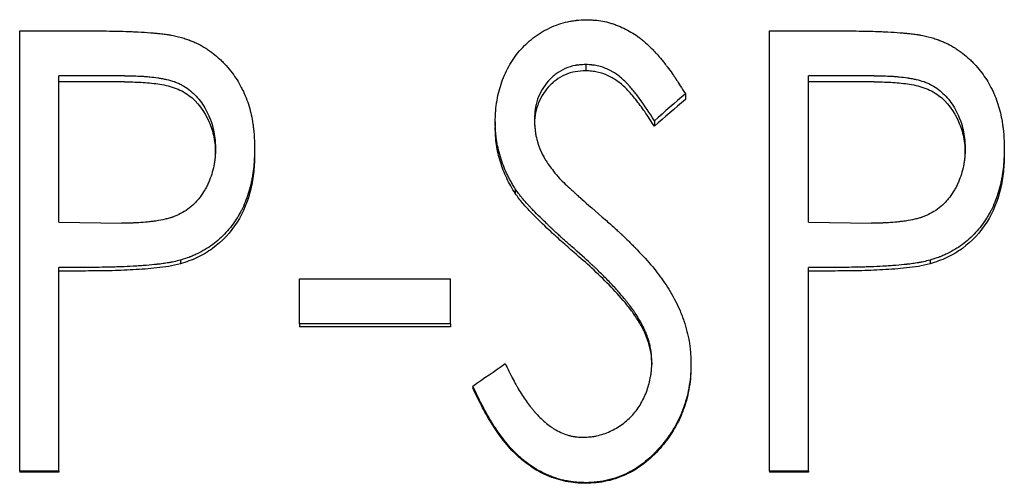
# Model space of a CAD drawing. Header units: millimetres. Extents: x 0 to 420, y 0 to 297.
# Tile 9 of 14: x 146.12 to 157.4, y 140.13 to 145.44. Entities that reach past the tile are written whole.
import ezdxf

# ---------------------------------------------------------------- set-up
doc = ezdxf.new("R2010")
doc.units = ezdxf.units.MM

msp = doc.modelspace()

# ---------------------------------------------------------------- linework, layer by layer
at = {"color": 7, "linetype": 'Continuous', "lineweight": 25}
for p, q in [((146.118, 145.309), (146.976, 145.309)), ((146.118, 140.263), (146.118, 145.309)), ((154.708, 145.309), (155.566, 145.309)), ((154.708, 140.263), (154.708, 145.309)), ((152.604, 144.923), (152.604, 144.851)), ((147.319, 144.795), (146.567, 144.795)), ((146.567, 143.117), (146.567, 144.795)), ((155.909, 144.795), (155.156, 144.795)), ((155.156, 143.117), (155.156, 144.795)), ((147.319, 144.724), (146.567, 144.724)), ((155.909, 144.724), (155.156, 144.724)), ((153.746, 144.588), (153.746, 144.521)), ((151.567, 144.266), (151.567, 144.203)), ((152.015, 144.287), (152.015, 144.224)), ((153.39, 144.279), (153.39, 144.216)), ((148.362, 143.901), (148.362, 143.96)), ((148.81, 143.962), (148.81, 143.903)), ((156.951, 143.901), (156.951, 143.96)), ((157.4, 143.962), (157.4, 143.903)), ((151.797, 143.5), (151.797, 143.447)), ((146.567, 143.117), (147.288, 143.106)), ((155.156, 143.117), (155.878, 143.106)), ((147.959, 142.682), (147.959, 142.64)), ((156.549, 142.682), (156.549, 142.64)), ((146.872, 142.599), (146.567, 142.599)), ((146.567, 140.263), (146.567, 142.599)), ((146.872, 142.558), (146.567, 142.558)), ((155.462, 142.599), (155.156, 142.599)), ((155.156, 140.263), (155.156, 142.599)), ((155.462, 142.558), (155.156, 142.558)), ((149.323, 142.47), (151.054, 142.47)), ((149.323, 141.951), (149.323, 142.47)), ((151.054, 141.951), (151.054, 142.47)), ((149.323, 141.951), (149.323, 141.919)), ((151.054, 141.951), (149.323, 141.951)), ((151.054, 141.951), (151.054, 141.919)), ((153.214, 142.008), (153.214, 141.975)), ((151.054, 141.919), (149.323, 141.919)), ((153.362, 141.511), (153.362, 141.485)), ((153.81, 141.504), (153.81, 141.478)), ((151.31, 141.24), (151.31, 141.218)), ((146.567, 140.263), (146.118, 140.263)), ((146.118, 140.263), (146.118, 140.254)), ((146.567, 140.254), (146.118, 140.254)), ((146.567, 140.263), (146.567, 140.254)), ((155.156, 140.263), (154.708, 140.263)), ((154.708, 140.263), (154.708, 140.254)), ((155.156, 140.254), (154.708, 140.254)), ((155.156, 140.263), (155.156, 140.254)), ((152.599, 140.133), (152.599, 140.126))]:
    msp.add_line(p, q, dxfattribs=at)
for points, knots in [([(151.567, 144.266), (151.567, 144.291), (151.568, 144.312), (151.569, 144.34), (151.569, 144.348), (151.57, 144.359), (151.57, 144.363), (151.57, 144.368), (151.57, 144.37), (151.57, 144.373), (151.571, 144.374), (151.572, 144.395), (151.573, 144.413), (151.577, 144.45), (151.58, 144.467), (151.594, 144.559), (151.612, 144.631), (151.655, 144.766), (151.685, 144.834), (151.739, 144.932), (151.759, 144.964), (151.8, 145.024), (151.821, 145.052), (151.893, 145.135), (151.945, 145.185), (152.032, 145.25), (152.062, 145.271), (152.125, 145.309), (152.156, 145.326), (152.26, 145.375), (152.328, 145.399), (152.415, 145.418), (152.432, 145.421), (152.459, 145.425), (152.468, 145.426), (152.482, 145.428), (152.487, 145.429), (152.494, 145.429), (152.496, 145.43), (152.501, 145.43), (152.504, 145.43), (152.529, 145.433), (152.566, 145.435), (152.614, 145.437)], [0, 0, 0, 0, 0.03125, 0.03125, 0.046875, 0.046875, 0.054688, 0.054688, 0.058594, 0.058594, 0.0625, 0.0625, 0.09375, 0.09375, 0.125, 0.125, 0.25, 0.25, 0.375, 0.375, 0.4375, 0.4375, 0.5, 0.5, 0.625, 0.625, 0.6875, 0.6875, 0.75, 0.75, 0.875, 0.875, 0.90625, 0.90625, 0.921875, 0.921875, 0.929688, 0.929688, 0.933594, 0.933594, 0.9375, 0.9375, 1, 1, 1, 1]), ([(152.614, 145.437), (152.635, 145.436), (152.653, 145.435), (152.676, 145.434), (152.683, 145.434), (152.693, 145.433), (152.696, 145.433), (152.7, 145.433), (152.702, 145.433), (152.704, 145.432), (152.705, 145.432), (152.74, 145.43), (152.77, 145.426), (152.828, 145.415), (152.857, 145.408), (152.901, 145.394), (152.916, 145.39), (152.946, 145.379), (152.962, 145.373), (153.034, 145.344), (153.09, 145.316), (153.168, 145.267), (153.193, 145.25), (153.23, 145.222), (153.243, 145.212), (153.261, 145.198), (153.267, 145.193), (153.278, 145.183), (153.285, 145.177), (153.311, 145.153), (153.333, 145.133), (153.366, 145.1), (153.377, 145.089), (153.393, 145.071), (153.399, 145.065), (153.407, 145.056), (153.41, 145.053), (153.415, 145.047), (153.419, 145.043), (153.437, 145.023), (153.455, 145.001), (153.485, 144.965), (153.495, 144.953), (153.511, 144.932), (153.516, 144.926), (153.524, 144.915), (153.527, 144.911), (153.532, 144.904), (153.536, 144.9), (153.558, 144.871), (153.577, 144.845), (153.604, 144.807), (153.612, 144.795), (153.625, 144.776), (153.629, 144.77), (153.636, 144.76), (153.638, 144.757), (153.641, 144.753), (153.642, 144.751), (153.644, 144.748), (153.645, 144.746), (153.667, 144.712), (153.701, 144.66), (153.746, 144.588)], [0, 0, 0, 0, 0.03125, 0.03125, 0.046875, 0.046875, 0.054688, 0.054688, 0.058594, 0.058594, 0.0625, 0.0625, 0.125, 0.125, 0.1875, 0.1875, 0.21875, 0.21875, 0.25, 0.25, 0.375, 0.375, 0.4375, 0.4375, 0.46875, 0.46875, 0.484375, 0.484375, 0.5, 0.5, 0.5625, 0.5625, 0.59375, 0.59375, 0.609375, 0.609375, 0.617188, 0.617188, 0.625, 0.625, 0.6875, 0.6875, 0.71875, 0.71875, 0.734375, 0.734375, 0.742188, 0.742188, 0.75, 0.75, 0.8125, 0.8125, 0.84375, 0.84375, 0.859375, 0.859375, 0.867188, 0.867188, 0.871094, 0.871094, 0.875, 0.875, 1, 1, 1, 1]), ([(146.976, 145.309), (147.071, 145.309), (147.16, 145.307), (147.285, 145.305), (147.325, 145.303), (147.384, 145.301), (147.403, 145.3), (147.431, 145.299), (147.44, 145.299), (147.454, 145.298), (147.458, 145.298), (147.465, 145.297), (147.467, 145.297), (147.472, 145.297), (147.473, 145.297), (147.528, 145.294), (147.574, 145.291), (147.637, 145.287), (147.656, 145.285), (147.684, 145.282), (147.693, 145.281), (147.706, 145.28), (147.71, 145.28), (147.716, 145.279), (147.718, 145.279), (147.722, 145.278), (147.723, 145.278), (147.748, 145.275), (147.769, 145.273), (147.8, 145.269), (147.81, 145.267), (147.825, 145.265), (147.83, 145.264), (147.84, 145.262), (147.846, 145.262), (147.883, 145.255), (147.924, 145.246), (147.972, 145.233)], [0, 0, 0, 0, 0.25, 0.25, 0.375, 0.375, 0.4375, 0.4375, 0.46875, 0.46875, 0.484375, 0.484375, 0.492188, 0.492188, 0.5, 0.5, 0.625, 0.625, 0.6875, 0.6875, 0.71875, 0.71875, 0.734375, 0.734375, 0.742188, 0.742188, 0.75, 0.75, 0.8125, 0.8125, 0.84375, 0.84375, 0.859375, 0.859375, 0.875, 0.875, 1, 1, 1, 1]), ([(147.972, 145.233), (147.994, 145.227), (148.012, 145.221), (148.037, 145.212), (148.044, 145.21), (148.054, 145.206), (148.057, 145.205), (148.062, 145.203), (148.063, 145.203), (148.066, 145.202), (148.067, 145.201), (148.084, 145.195), (148.099, 145.189), (148.123, 145.178), (148.13, 145.175), (148.146, 145.167), (148.155, 145.163), (148.192, 145.145), (148.221, 145.128), (148.264, 145.101), (148.278, 145.091), (148.307, 145.071), (148.322, 145.061), (148.362, 145.03), (148.388, 145.008), (148.425, 144.973), (148.438, 144.961), (148.461, 144.936), (148.472, 144.924), (148.532, 144.856), (148.574, 144.801), (148.625, 144.721), (148.642, 144.692), (148.665, 144.646), (148.673, 144.631), (148.688, 144.599), (148.696, 144.581), (148.716, 144.533), (148.728, 144.501), (148.749, 144.436), (148.758, 144.403), (148.773, 144.337), (148.78, 144.304), (148.788, 144.254), (148.791, 144.237), (148.794, 144.211), (148.795, 144.202), (148.797, 144.189), (148.797, 144.185), (148.798, 144.178), (148.798, 144.176), (148.799, 144.172), (148.799, 144.169), (148.805, 144.116), (148.809, 144.048), (148.81, 143.962)], [0, 0, 0, 0, 0.03125, 0.03125, 0.046875, 0.046875, 0.054688, 0.054688, 0.058594, 0.058594, 0.0625, 0.0625, 0.09375, 0.09375, 0.109375, 0.109375, 0.125, 0.125, 0.1875, 0.1875, 0.21875, 0.21875, 0.25, 0.25, 0.3125, 0.3125, 0.34375, 0.34375, 0.375, 0.375, 0.5, 0.5, 0.5625, 0.5625, 0.59375, 0.59375, 0.625, 0.625, 0.6875, 0.6875, 0.75, 0.75, 0.8125, 0.8125, 0.84375, 0.84375, 0.859375, 0.859375, 0.867188, 0.867188, 0.871094, 0.871094, 0.875, 0.875, 1, 1, 1, 1]), ([(155.566, 145.309), (155.661, 145.309), (155.75, 145.307), (155.875, 145.305), (155.915, 145.303), (155.973, 145.301), (155.992, 145.3), (156.021, 145.299), (156.03, 145.299), (156.044, 145.298), (156.048, 145.298), (156.055, 145.297), (156.057, 145.297), (156.062, 145.297), (156.063, 145.297), (156.118, 145.294), (156.164, 145.291), (156.226, 145.287), (156.246, 145.285), (156.274, 145.282), (156.282, 145.281), (156.295, 145.28), (156.299, 145.28), (156.306, 145.279), (156.308, 145.279), (156.312, 145.278), (156.313, 145.278), (156.338, 145.275), (156.359, 145.273), (156.39, 145.269), (156.4, 145.267), (156.415, 145.265), (156.42, 145.264), (156.43, 145.262), (156.435, 145.262), (156.473, 145.255), (156.514, 145.246), (156.562, 145.233)], [0, 0, 0, 0, 0.25, 0.25, 0.375, 0.375, 0.4375, 0.4375, 0.46875, 0.46875, 0.484375, 0.484375, 0.492188, 0.492188, 0.5, 0.5, 0.625, 0.625, 0.6875, 0.6875, 0.71875, 0.71875, 0.734375, 0.734375, 0.742188, 0.742188, 0.75, 0.75, 0.8125, 0.8125, 0.84375, 0.84375, 0.859375, 0.859375, 0.875, 0.875, 1, 1, 1, 1]), ([(156.562, 145.233), (156.583, 145.227), (156.602, 145.221), (156.626, 145.212), (156.634, 145.21), (156.644, 145.206), (156.647, 145.205), (156.652, 145.203), (156.653, 145.203), (156.656, 145.202), (156.657, 145.201), (156.674, 145.195), (156.689, 145.189), (156.712, 145.178), (156.72, 145.175), (156.736, 145.167), (156.745, 145.163), (156.781, 145.145), (156.81, 145.128), (156.854, 145.101), (156.868, 145.091), (156.897, 145.071), (156.911, 145.061), (156.952, 145.03), (156.978, 145.008), (157.015, 144.973), (157.027, 144.961), (157.051, 144.936), (157.062, 144.924), (157.122, 144.856), (157.164, 144.801), (157.215, 144.721), (157.232, 144.692), (157.255, 144.646), (157.263, 144.631), (157.278, 144.599), (157.285, 144.581), (157.305, 144.533), (157.317, 144.501), (157.338, 144.436), (157.348, 144.403), (157.363, 144.337), (157.369, 144.304), (157.378, 144.254), (157.38, 144.237), (157.384, 144.211), (157.385, 144.202), (157.387, 144.189), (157.387, 144.185), (157.388, 144.178), (157.388, 144.176), (157.389, 144.172), (157.389, 144.169), (157.395, 144.116), (157.398, 144.048), (157.4, 143.962)], [0, 0, 0, 0, 0.03125, 0.03125, 0.046875, 0.046875, 0.054688, 0.054688, 0.058594, 0.058594, 0.0625, 0.0625, 0.09375, 0.09375, 0.109375, 0.109375, 0.125, 0.125, 0.1875, 0.1875, 0.21875, 0.21875, 0.25, 0.25, 0.3125, 0.3125, 0.34375, 0.34375, 0.375, 0.375, 0.5, 0.5, 0.5625, 0.5625, 0.59375, 0.59375, 0.625, 0.625, 0.6875, 0.6875, 0.75, 0.75, 0.8125, 0.8125, 0.84375, 0.84375, 0.859375, 0.859375, 0.867188, 0.867188, 0.871094, 0.871094, 0.875, 0.875, 1, 1, 1, 1]), ([(152.604, 144.923), (152.577, 144.922), (152.554, 144.921), (152.524, 144.918), (152.515, 144.917), (152.502, 144.916), (152.498, 144.915), (152.493, 144.914), (152.491, 144.914), (152.487, 144.913), (152.486, 144.913), (152.447, 144.906), (152.408, 144.894), (152.33, 144.86), (152.294, 144.839), (152.249, 144.806), (152.234, 144.793), (152.212, 144.772), (152.204, 144.765), (152.19, 144.75), (152.182, 144.742), (152.148, 144.704), (152.125, 144.671), (152.084, 144.602), (152.067, 144.566), (152.046, 144.507), (152.041, 144.487), (152.033, 144.457), (152.031, 144.448), (152.028, 144.433), (152.027, 144.428), (152.026, 144.421), (152.026, 144.418), (152.025, 144.413), (152.024, 144.41), (152.02, 144.382), (152.018, 144.342), (152.015, 144.287)], [0, 0, 0, 0, 0.0625, 0.0625, 0.09375, 0.09375, 0.109375, 0.109375, 0.117188, 0.117188, 0.125, 0.125, 0.25, 0.25, 0.375, 0.375, 0.4375, 0.4375, 0.46875, 0.46875, 0.5, 0.5, 0.625, 0.625, 0.75, 0.75, 0.8125, 0.8125, 0.84375, 0.84375, 0.859375, 0.859375, 0.867188, 0.867188, 0.875, 0.875, 1, 1, 1, 1]), ([(153.39, 144.279), (153.334, 144.371), (153.279, 144.452), (153.201, 144.56), (153.175, 144.593), (153.137, 144.639), (153.124, 144.654), (153.106, 144.675), (153.099, 144.682), (153.09, 144.692), (153.087, 144.696), (153.083, 144.701), (153.081, 144.702), (153.078, 144.706), (153.077, 144.707), (153.042, 144.743), (153.008, 144.774), (152.955, 144.813), (152.937, 144.825), (152.909, 144.842), (152.9, 144.847), (152.881, 144.857), (152.872, 144.861), (152.841, 144.876), (152.821, 144.884), (152.779, 144.899), (152.757, 144.905), (152.726, 144.911), (152.715, 144.913), (152.699, 144.916), (152.693, 144.917), (152.685, 144.918), (152.682, 144.918), (152.676, 144.918), (152.672, 144.919), (152.656, 144.92), (152.634, 144.922), (152.604, 144.923)], [0, 0, 0, 0, 0.25, 0.25, 0.375, 0.375, 0.4375, 0.4375, 0.46875, 0.46875, 0.484375, 0.484375, 0.492188, 0.492188, 0.5, 0.5, 0.625, 0.625, 0.6875, 0.6875, 0.71875, 0.71875, 0.75, 0.75, 0.8125, 0.8125, 0.875, 0.875, 0.90625, 0.90625, 0.921875, 0.921875, 0.929688, 0.929688, 0.9375, 0.9375, 1, 1, 1, 1]), ([(147.319, 144.795), (147.397, 144.794), (147.461, 144.793), (147.513, 144.79), (147.519, 144.79), (147.527, 144.789), (147.531, 144.789), (147.543, 144.788), (147.551, 144.787), (147.576, 144.785), (147.592, 144.784), (147.639, 144.779), (147.67, 144.775), (147.705, 144.77), (147.71, 144.77), (147.719, 144.768), (147.723, 144.767), (147.736, 144.765), (147.745, 144.764), (147.77, 144.759), (147.786, 144.756), (147.832, 144.745), (147.861, 144.737), (147.891, 144.727), (147.895, 144.725), (147.903, 144.722), (147.907, 144.721), (147.918, 144.716), (147.926, 144.713), (147.948, 144.703), (147.963, 144.696), (148.005, 144.674), (148.031, 144.657), (148.081, 144.619), (148.103, 144.599), (148.146, 144.556), (148.166, 144.532), (148.224, 144.456), (148.257, 144.399), (148.289, 144.327), (148.292, 144.321), (148.297, 144.306), (148.3, 144.299), (148.309, 144.277), (148.314, 144.262), (148.328, 144.216), (148.337, 144.184), (148.35, 144.119), (148.354, 144.088), (148.357, 144.054), (148.357, 144.053), (148.357, 144.051), (148.357, 144.049), (148.358, 144.045), (148.358, 144.042), (148.359, 144.031), (148.359, 144.024), (148.36, 144), (148.361, 143.981), (148.362, 143.96)], [0, 0, 0, 0, 0.125, 0.125, 0.132812, 0.132812, 0.140625, 0.140625, 0.15625, 0.15625, 0.1875, 0.1875, 0.25, 0.25, 0.257812, 0.257812, 0.265625, 0.265625, 0.28125, 0.28125, 0.3125, 0.3125, 0.375, 0.375, 0.382812, 0.382812, 0.390625, 0.390625, 0.40625, 0.40625, 0.4375, 0.4375, 0.5, 0.5, 0.5625, 0.5625, 0.625, 0.625, 0.75, 0.75, 0.765625, 0.765625, 0.78125, 0.78125, 0.8125, 0.8125, 0.875, 0.875, 0.9375, 0.9375, 0.941406, 0.941406, 0.945312, 0.945312, 0.953125, 0.953125, 0.96875, 0.96875, 1, 1, 1, 1]), ([(152.604, 144.851), (152.564, 144.849), (152.483, 144.846), (152.367, 144.809), (152.261, 144.75), (152.143, 144.64), (152.059, 144.499), (152.02, 144.344), (152.017, 144.264), (152.015, 144.224)], [0, 0, 0, 0, 0.125247, 0.250306, 0.375393, 0.500517, 0.749563, 0.874708, 1, 1, 1, 1]), ([(153.39, 144.216), (153.354, 144.272), (153.286, 144.378), (153.181, 144.52), (153.081, 144.638), (152.977, 144.731), (152.863, 144.799), (152.759, 144.835), (152.671, 144.848), (152.626, 144.85), (152.604, 144.851)], [0, 0, 0, 0, 0.189373, 0.355879, 0.500281, 0.628821, 0.750094, 0.874944, 0.937455, 1, 1, 1, 1]), ([(155.909, 144.795), (155.987, 144.794), (156.051, 144.793), (156.103, 144.79), (156.108, 144.79), (156.117, 144.789), (156.121, 144.789), (156.133, 144.788), (156.141, 144.787), (156.165, 144.785), (156.181, 144.784), (156.229, 144.779), (156.26, 144.775), (156.294, 144.77), (156.3, 144.77), (156.308, 144.768), (156.313, 144.767), (156.326, 144.765), (156.334, 144.764), (156.359, 144.759), (156.375, 144.756), (156.422, 144.745), (156.451, 144.737), (156.48, 144.727), (156.485, 144.725), (156.493, 144.722), (156.496, 144.721), (156.508, 144.716), (156.516, 144.713), (156.538, 144.703), (156.552, 144.696), (156.594, 144.674), (156.621, 144.657), (156.67, 144.619), (156.692, 144.599), (156.736, 144.556), (156.756, 144.532), (156.813, 144.456), (156.847, 144.399), (156.879, 144.327), (156.881, 144.321), (156.887, 144.306), (156.89, 144.299), (156.898, 144.277), (156.904, 144.262), (156.918, 144.216), (156.926, 144.184), (156.94, 144.119), (156.944, 144.088), (156.947, 144.054), (156.947, 144.053), (156.947, 144.051), (156.947, 144.049), (156.948, 144.045), (156.948, 144.042), (156.948, 144.031), (156.949, 144.024), (156.95, 144), (156.951, 143.981), (156.951, 143.96)], [0, 0, 0, 0, 0.125, 0.125, 0.132812, 0.132812, 0.140625, 0.140625, 0.15625, 0.15625, 0.1875, 0.1875, 0.25, 0.25, 0.257812, 0.257812, 0.265625, 0.265625, 0.28125, 0.28125, 0.3125, 0.3125, 0.375, 0.375, 0.382812, 0.382812, 0.390625, 0.390625, 0.40625, 0.40625, 0.4375, 0.4375, 0.5, 0.5, 0.5625, 0.5625, 0.625, 0.625, 0.75, 0.75, 0.765625, 0.765625, 0.78125, 0.78125, 0.8125, 0.8125, 0.875, 0.875, 0.9375, 0.9375, 0.941406, 0.941406, 0.945312, 0.945312, 0.953125, 0.953125, 0.96875, 0.96875, 1, 1, 1, 1]), ([(147.319, 144.724), (147.383, 144.724), (147.51, 144.723), (147.701, 144.704), (147.89, 144.667), (148.119, 144.549), (148.273, 144.332), (148.34, 144.122), (148.359, 143.996), (148.361, 143.933), (148.362, 143.901)], [0, 0, 0, 0, 0.125448, 0.250869, 0.376146, 0.501052, 0.749353, 0.87458, 0.937274, 1, 1, 1, 1]), ([(155.909, 144.724), (155.972, 144.724), (156.1, 144.723), (156.291, 144.704), (156.48, 144.667), (156.709, 144.549), (156.862, 144.332), (156.93, 144.122), (156.949, 143.996), (156.95, 143.933), (156.951, 143.901)], [0, 0, 0, 0, 0.125448, 0.250869, 0.376146, 0.501052, 0.749353, 0.87458, 0.937274, 1, 1, 1, 1]), ([(151.797, 143.5), (151.785, 143.519), (151.775, 143.536), (151.762, 143.558), (151.758, 143.564), (151.752, 143.573), (151.751, 143.576), (151.748, 143.58), (151.748, 143.582), (151.746, 143.584), (151.746, 143.585), (151.736, 143.602), (151.728, 143.617), (151.716, 143.639), (151.712, 143.647), (151.705, 143.662), (151.701, 143.67), (151.671, 143.733), (151.647, 143.796), (151.615, 143.901), (151.606, 143.936), (151.595, 143.985), (151.591, 144.001), (151.585, 144.033), (151.583, 144.048), (151.578, 144.08), (151.576, 144.097), (151.574, 144.122), (151.573, 144.131), (151.572, 144.143), (151.572, 144.148), (151.571, 144.154), (151.571, 144.156), (151.571, 144.161), (151.571, 144.163), (151.569, 144.187), (151.568, 144.221), (151.567, 144.266)], [0, 0, 0, 0, 0.0625, 0.0625, 0.09375, 0.09375, 0.109375, 0.109375, 0.117188, 0.117188, 0.125, 0.125, 0.1875, 0.1875, 0.21875, 0.21875, 0.25, 0.25, 0.5, 0.5, 0.625, 0.625, 0.6875, 0.6875, 0.75, 0.75, 0.8125, 0.8125, 0.84375, 0.84375, 0.859375, 0.859375, 0.867188, 0.867188, 0.875, 0.875, 1, 1, 1, 1]), ([(151.797, 143.447), (151.779, 143.475), (151.744, 143.532), (151.681, 143.65), (151.622, 143.807), (151.582, 143.97), (151.57, 144.103), (151.568, 144.17), (151.567, 144.203)], [0, 0, 0, 0, 0.12507, 0.250117, 0.500028, 0.749882, 0.874929, 1, 1, 1, 1]), ([(152.015, 144.287), (152.017, 144.267), (152.018, 144.25), (152.019, 144.227), (152.02, 144.221), (152.02, 144.211), (152.021, 144.208), (152.021, 144.204), (152.021, 144.203), (152.021, 144.2), (152.021, 144.199), (152.023, 144.181), (152.025, 144.165), (152.028, 144.143), (152.029, 144.136), (152.031, 144.122), (152.032, 144.115), (152.039, 144.079), (152.047, 144.05), (152.06, 144.007), (152.065, 143.993), (152.076, 143.964), (152.082, 143.949), (152.099, 143.91), (152.112, 143.884), (152.135, 143.845), (152.142, 143.832), (152.155, 143.812), (152.159, 143.806), (152.165, 143.796), (152.168, 143.793), (152.171, 143.788), (152.172, 143.786), (152.174, 143.783), (152.176, 143.781), (152.2, 143.746), (152.236, 143.699), (152.287, 143.637)], [0, 0, 0, 0, 0.0625, 0.0625, 0.09375, 0.09375, 0.109375, 0.109375, 0.117188, 0.117188, 0.125, 0.125, 0.1875, 0.1875, 0.21875, 0.21875, 0.25, 0.25, 0.375, 0.375, 0.4375, 0.4375, 0.5, 0.5, 0.625, 0.625, 0.6875, 0.6875, 0.71875, 0.71875, 0.734375, 0.734375, 0.742188, 0.742188, 0.75, 0.75, 1, 1, 1, 1]), ([(148.362, 143.96), (148.36, 143.916), (148.359, 143.883), (148.357, 143.86), (148.357, 143.857), (148.356, 143.853), (148.356, 143.851), (148.355, 143.845), (148.355, 143.841), (148.354, 143.828), (148.353, 143.82), (148.349, 143.796), (148.346, 143.78), (148.337, 143.731), (148.328, 143.698), (148.308, 143.635), (148.297, 143.604), (148.277, 143.56), (148.27, 143.544), (148.255, 143.515), (148.247, 143.5), (148.222, 143.458), (148.204, 143.431), (148.175, 143.392), (148.163, 143.378), (148.142, 143.353), (148.13, 143.341), (148.095, 143.306), (148.071, 143.285), (147.992, 143.229), (147.934, 143.198), (147.867, 143.175), (147.864, 143.174), (147.858, 143.171), (147.854, 143.17), (147.844, 143.167), (147.837, 143.165), (147.815, 143.159), (147.8, 143.155), (147.752, 143.144), (147.718, 143.137), (147.675, 143.13), (147.672, 143.13), (147.665, 143.129), (147.661, 143.128), (147.649, 143.127), (147.642, 143.126), (147.618, 143.123), (147.601, 143.121), (147.55, 143.116), (147.514, 143.113), (147.465, 143.11), (147.449, 143.109), (147.426, 143.108), (147.419, 143.108), (147.407, 143.107), (147.4, 143.107), (147.365, 143.106), (147.33, 143.106), (147.288, 143.106)], [0, 0, 0, 0, 0.0625, 0.0625, 0.066406, 0.066406, 0.070312, 0.070312, 0.078125, 0.078125, 0.09375, 0.09375, 0.125, 0.125, 0.1875, 0.1875, 0.25, 0.25, 0.28125, 0.28125, 0.3125, 0.3125, 0.375, 0.375, 0.40625, 0.40625, 0.4375, 0.4375, 0.5, 0.5, 0.625, 0.625, 0.632812, 0.632812, 0.640625, 0.640625, 0.65625, 0.65625, 0.6875, 0.6875, 0.75, 0.75, 0.757812, 0.757812, 0.765625, 0.765625, 0.78125, 0.78125, 0.8125, 0.8125, 0.875, 0.875, 0.90625, 0.90625, 0.921875, 0.921875, 0.9375, 0.9375, 1, 1, 1, 1]), ([(148.81, 143.962), (148.809, 143.917), (148.808, 143.878), (148.805, 143.826), (148.804, 143.81), (148.803, 143.787), (148.802, 143.78), (148.801, 143.77), (148.801, 143.767), (148.801, 143.762), (148.801, 143.76), (148.8, 143.757), (148.8, 143.756), (148.797, 143.72), (148.792, 143.686), (148.783, 143.634), (148.78, 143.617), (148.773, 143.583), (148.77, 143.567), (148.749, 143.477), (148.727, 143.41), (148.688, 143.314), (148.674, 143.283), (148.651, 143.238), (148.643, 143.223), (148.63, 143.201), (148.626, 143.194), (148.618, 143.18), (148.614, 143.173), (148.571, 143.105), (148.528, 143.049), (148.435, 142.948), (148.384, 142.902), (148.275, 142.821), (148.215, 142.786), (148.136, 142.748), (148.121, 142.741), (148.097, 142.731), (148.089, 142.727), (148.077, 142.722), (148.073, 142.721), (148.067, 142.719), (148.065, 142.718), (148.061, 142.716), (148.058, 142.715), (148.035, 142.707), (148.003, 142.696), (147.959, 142.682)], [0, 0, 0, 0, 0.0625, 0.0625, 0.09375, 0.09375, 0.109375, 0.109375, 0.117188, 0.117188, 0.121094, 0.121094, 0.125, 0.125, 0.1875, 0.1875, 0.21875, 0.21875, 0.25, 0.25, 0.375, 0.375, 0.4375, 0.4375, 0.46875, 0.46875, 0.484375, 0.484375, 0.5, 0.5, 0.625, 0.625, 0.75, 0.75, 0.875, 0.875, 0.90625, 0.90625, 0.921875, 0.921875, 0.929688, 0.929688, 0.933594, 0.933594, 0.9375, 0.9375, 1, 1, 1, 1]), ([(156.951, 143.96), (156.95, 143.916), (156.948, 143.883), (156.947, 143.86), (156.946, 143.857), (156.946, 143.853), (156.946, 143.851), (156.945, 143.845), (156.945, 143.841), (156.943, 143.828), (156.942, 143.82), (156.939, 143.796), (156.936, 143.78), (156.926, 143.731), (156.918, 143.698), (156.898, 143.635), (156.887, 143.604), (156.867, 143.56), (156.86, 143.544), (156.845, 143.515), (156.837, 143.5), (156.812, 143.458), (156.794, 143.431), (156.764, 143.392), (156.753, 143.378), (156.731, 143.353), (156.72, 143.341), (156.685, 143.306), (156.66, 143.285), (156.582, 143.229), (156.524, 143.198), (156.456, 143.175), (156.454, 143.174), (156.447, 143.171), (156.444, 143.17), (156.434, 143.167), (156.427, 143.165), (156.405, 143.159), (156.39, 143.155), (156.342, 143.144), (156.307, 143.137), (156.265, 143.13), (156.262, 143.13), (156.254, 143.129), (156.251, 143.128), (156.239, 143.127), (156.231, 143.126), (156.208, 143.123), (156.191, 143.121), (156.14, 143.116), (156.104, 143.113), (156.055, 143.11), (156.039, 143.109), (156.016, 143.108), (156.009, 143.108), (155.996, 143.107), (155.99, 143.107), (155.955, 143.106), (155.92, 143.106), (155.878, 143.106)], [0, 0, 0, 0, 0.0625, 0.0625, 0.066406, 0.066406, 0.070312, 0.070312, 0.078125, 0.078125, 0.09375, 0.09375, 0.125, 0.125, 0.1875, 0.1875, 0.25, 0.25, 0.28125, 0.28125, 0.3125, 0.3125, 0.375, 0.375, 0.40625, 0.40625, 0.4375, 0.4375, 0.5, 0.5, 0.625, 0.625, 0.632812, 0.632812, 0.640625, 0.640625, 0.65625, 0.65625, 0.6875, 0.6875, 0.75, 0.75, 0.757812, 0.757812, 0.765625, 0.765625, 0.78125, 0.78125, 0.8125, 0.8125, 0.875, 0.875, 0.90625, 0.90625, 0.921875, 0.921875, 0.9375, 0.9375, 1, 1, 1, 1]), ([(157.4, 143.962), (157.399, 143.917), (157.398, 143.878), (157.395, 143.826), (157.394, 143.81), (157.393, 143.787), (157.392, 143.78), (157.391, 143.77), (157.391, 143.767), (157.39, 143.762), (157.39, 143.76), (157.39, 143.757), (157.39, 143.756), (157.386, 143.72), (157.382, 143.686), (157.373, 143.634), (157.37, 143.617), (157.363, 143.583), (157.36, 143.567), (157.338, 143.477), (157.317, 143.41), (157.278, 143.314), (157.264, 143.283), (157.24, 143.238), (157.233, 143.223), (157.22, 143.201), (157.216, 143.194), (157.207, 143.18), (157.203, 143.173), (157.16, 143.105), (157.118, 143.049), (157.025, 142.948), (156.974, 142.902), (156.865, 142.821), (156.805, 142.786), (156.726, 142.748), (156.71, 142.741), (156.687, 142.731), (156.679, 142.727), (156.667, 142.722), (156.663, 142.721), (156.657, 142.719), (156.655, 142.718), (156.651, 142.716), (156.648, 142.715), (156.625, 142.707), (156.592, 142.696), (156.549, 142.682)], [0, 0, 0, 0, 0.0625, 0.0625, 0.09375, 0.09375, 0.109375, 0.109375, 0.117188, 0.117188, 0.121094, 0.121094, 0.125, 0.125, 0.1875, 0.1875, 0.21875, 0.21875, 0.25, 0.25, 0.375, 0.375, 0.4375, 0.4375, 0.46875, 0.46875, 0.484375, 0.484375, 0.5, 0.5, 0.625, 0.625, 0.75, 0.75, 0.875, 0.875, 0.90625, 0.90625, 0.921875, 0.921875, 0.929688, 0.929688, 0.933594, 0.933594, 0.9375, 0.9375, 1, 1, 1, 1]), ([(148.81, 143.903), (148.808, 143.834), (148.805, 143.698), (148.759, 143.428), (148.631, 143.104), (148.392, 142.846), (148.184, 142.724), (148.058, 142.671), (147.992, 142.651), (147.959, 142.64)], [0, 0, 0, 0, 0.125333, 0.250607, 0.50019, 0.749473, 0.874661, 0.937322, 1, 1, 1, 1]), ([(157.4, 143.903), (157.398, 143.834), (157.395, 143.698), (157.349, 143.428), (157.221, 143.104), (156.982, 142.846), (156.774, 142.724), (156.647, 142.671), (156.582, 142.651), (156.549, 142.64)], [0, 0, 0, 0, 0.125333, 0.250607, 0.50019, 0.749473, 0.874661, 0.937322, 1, 1, 1, 1]), ([(152.287, 143.637), (152.309, 143.612), (152.33, 143.592), (152.374, 143.549), (152.397, 143.528), (152.432, 143.496), (152.443, 143.486), (152.461, 143.47), (152.466, 143.465), (152.475, 143.457), (152.478, 143.454), (152.482, 143.45), (152.483, 143.449), (152.486, 143.447), (152.486, 143.446), (152.488, 143.445), (152.489, 143.444), (152.494, 143.439), (152.502, 143.432), (152.519, 143.416), (152.526, 143.41), (152.537, 143.4), (152.541, 143.397), (152.548, 143.391), (152.55, 143.389), (152.553, 143.386), (152.554, 143.385), (152.556, 143.383), (152.558, 143.382), (152.619, 143.328), (152.713, 143.246), (152.84, 143.135)], [0, 0, 0, 0, 0.125, 0.125, 0.25, 0.25, 0.3125, 0.3125, 0.34375, 0.34375, 0.359375, 0.359375, 0.367188, 0.367188, 0.371094, 0.371094, 0.375, 0.375, 0.4375, 0.4375, 0.46875, 0.46875, 0.484375, 0.484375, 0.492188, 0.492188, 0.496094, 0.496094, 0.5, 0.5, 1, 1, 1, 1]), ([(152.471, 142.814), (152.431, 142.849), (152.397, 142.878), (152.356, 142.915), (152.344, 142.926), (152.33, 142.938), (152.328, 142.94), (152.322, 142.946), (152.318, 142.949), (152.308, 142.958), (152.302, 142.965), (152.267, 142.996), (152.237, 143.024), (152.197, 143.062), (152.189, 143.069), (152.171, 143.087), (152.162, 143.095), (152.137, 143.12), (152.12, 143.136), (152.073, 143.181), (152.046, 143.209), (152.009, 143.247), (151.997, 143.259), (151.984, 143.273), (151.982, 143.275), (151.974, 143.284), (151.97, 143.288), (151.958, 143.301), (151.951, 143.309), (151.929, 143.333), (151.916, 143.347), (151.898, 143.368), (151.892, 143.374), (151.881, 143.387), (151.873, 143.396), (151.86, 143.412), (151.854, 143.42), (151.845, 143.431), (151.842, 143.435), (151.837, 143.442), (151.835, 143.444), (151.824, 143.46), (151.812, 143.478), (151.797, 143.5)], [0, 0, 0, 0, 0.125, 0.125, 0.1875, 0.1875, 0.203125, 0.203125, 0.21875, 0.21875, 0.25, 0.25, 0.375, 0.375, 0.40625, 0.40625, 0.4375, 0.4375, 0.5, 0.5, 0.625, 0.625, 0.6875, 0.6875, 0.703125, 0.703125, 0.71875, 0.71875, 0.75, 0.75, 0.8125, 0.8125, 0.84375, 0.84375, 0.875, 0.875, 0.90625, 0.90625, 0.921875, 0.921875, 0.9375, 0.9375, 1, 1, 1, 1]), ([(152.471, 142.77), (152.423, 142.812), (152.326, 142.896), (152.162, 143.047), (152.012, 143.191), (151.899, 143.314), (151.837, 143.388), (151.81, 143.427), (151.797, 143.447)], [0, 0, 0, 0, 0.2001656, 0.400252, 0.7003642, 0.8505321, 0.9248656, 1, 1, 1, 1]), ([(152.84, 143.135), (152.879, 143.101), (152.914, 143.07), (152.959, 143.029), (152.973, 143.016), (152.992, 142.998), (152.998, 142.992), (153.007, 142.984), (153.01, 142.982), (153.014, 142.978), (153.015, 142.976), (153.018, 142.974), (153.019, 142.973), (153.052, 142.942), (153.082, 142.913), (153.125, 142.87), (153.139, 142.856), (153.16, 142.835), (153.167, 142.828), (153.178, 142.817), (153.181, 142.814), (153.188, 142.807), (153.191, 142.804), (153.257, 142.735), (153.315, 142.671), (153.393, 142.577), (153.418, 142.546), (153.453, 142.5), (153.464, 142.484), (153.481, 142.462), (153.486, 142.454), (153.497, 142.439), (153.502, 142.432), (153.552, 142.359), (153.594, 142.288), (153.651, 142.175), (153.669, 142.138), (153.693, 142.081), (153.7, 142.063), (153.711, 142.034), (153.714, 142.025), (153.721, 142.006), (153.724, 141.997), (153.756, 141.905), (153.776, 141.826), (153.793, 141.73), (153.795, 141.71), (153.799, 141.68), (153.8, 141.669), (153.802, 141.654), (153.802, 141.648), (153.803, 141.64), (153.803, 141.638), (153.804, 141.632), (153.804, 141.629), (153.806, 141.6), (153.808, 141.559), (153.81, 141.504)], [0, 0, 0, 0, 0.0625, 0.0625, 0.09375, 0.09375, 0.109375, 0.109375, 0.117188, 0.117188, 0.121094, 0.121094, 0.125, 0.125, 0.1875, 0.1875, 0.21875, 0.21875, 0.234375, 0.234375, 0.242188, 0.242188, 0.25, 0.25, 0.375, 0.375, 0.4375, 0.4375, 0.46875, 0.46875, 0.484375, 0.484375, 0.5, 0.5, 0.625, 0.625, 0.6875, 0.6875, 0.71875, 0.71875, 0.734375, 0.734375, 0.75, 0.75, 0.875, 0.875, 0.90625, 0.90625, 0.921875, 0.921875, 0.929688, 0.929688, 0.933594, 0.933594, 0.9375, 0.9375, 1, 1, 1, 1]), ([(153.214, 142.008), (153.198, 142.033), (153.184, 142.055), (153.165, 142.084), (153.159, 142.092), (153.151, 142.105), (153.148, 142.108), (153.144, 142.114), (153.143, 142.116), (153.141, 142.119), (153.14, 142.12), (153.126, 142.14), (153.113, 142.157), (153.092, 142.185), (153.084, 142.194), (153.073, 142.208), (153.069, 142.213), (153.062, 142.222), (153.058, 142.227), (153.026, 142.266), (152.997, 142.3), (152.936, 142.368), (152.905, 142.402), (152.837, 142.472), (152.803, 142.506), (152.755, 142.554), (152.739, 142.57), (152.715, 142.593), (152.707, 142.6), (152.695, 142.612), (152.691, 142.615), (152.685, 142.621), (152.683, 142.623), (152.679, 142.626), (152.677, 142.629), (152.627, 142.675), (152.559, 142.736), (152.471, 142.814)], [0, 0, 0, 0, 0.0625, 0.0625, 0.09375, 0.09375, 0.109375, 0.109375, 0.117188, 0.117188, 0.125, 0.125, 0.1875, 0.1875, 0.21875, 0.21875, 0.234375, 0.234375, 0.25, 0.25, 0.375, 0.375, 0.5, 0.5, 0.625, 0.625, 0.6875, 0.6875, 0.71875, 0.71875, 0.734375, 0.734375, 0.742188, 0.742188, 0.75, 0.75, 1, 1, 1, 1]), ([(153.214, 141.975), (153.189, 142.013), (153.14, 142.09), (153.027, 142.232), (152.872, 142.4), (152.677, 142.591), (152.54, 142.71), (152.471, 142.77)], [0, 0, 0, 0, 0.125, 0.249996, 0.499963, 0.749978, 1, 1, 1, 1]), ([(147.959, 142.682), (147.932, 142.675), (147.908, 142.67), (147.874, 142.662), (147.864, 142.66), (147.849, 142.657), (147.844, 142.656), (147.835, 142.654), (147.831, 142.654), (147.805, 142.649), (147.784, 142.646), (147.75, 142.641), (147.738, 142.64), (147.721, 142.637), (147.715, 142.637), (147.706, 142.636), (147.703, 142.635), (147.696, 142.635), (147.693, 142.634), (147.655, 142.63), (147.614, 142.626), (147.546, 142.621), (147.522, 142.619), (147.484, 142.616), (147.472, 142.616), (147.452, 142.614), (147.445, 142.614), (147.432, 142.613), (147.424, 142.613), (147.372, 142.61), (147.326, 142.608), (147.257, 142.605), (147.235, 142.604), (147.201, 142.603), (147.19, 142.603), (147.173, 142.602), (147.167, 142.602), (147.159, 142.602), (147.156, 142.602), (147.151, 142.602), (147.147, 142.602), (147.081, 142.6), (146.99, 142.599), (146.872, 142.599)], [0, 0, 0, 0, 0.0625, 0.0625, 0.09375, 0.09375, 0.109375, 0.109375, 0.125, 0.125, 0.1875, 0.1875, 0.21875, 0.21875, 0.234375, 0.234375, 0.242188, 0.242188, 0.25, 0.25, 0.375, 0.375, 0.4375, 0.4375, 0.46875, 0.46875, 0.484375, 0.484375, 0.5, 0.5, 0.625, 0.625, 0.6875, 0.6875, 0.71875, 0.71875, 0.734375, 0.734375, 0.742188, 0.742188, 0.75, 0.75, 1, 1, 1, 1]), ([(147.959, 142.64), (147.915, 142.63), (147.826, 142.609), (147.645, 142.586), (147.418, 142.57), (147.145, 142.559), (146.963, 142.559), (146.872, 142.558)], [0, 0, 0, 0, 0.124974, 0.2499708, 0.4999659, 0.7499793, 1, 1, 1, 1]), ([(156.549, 142.682), (156.522, 142.675), (156.497, 142.67), (156.464, 142.662), (156.453, 142.66), (156.438, 142.657), (156.434, 142.656), (156.424, 142.654), (156.42, 142.654), (156.395, 142.649), (156.373, 142.646), (156.34, 142.641), (156.328, 142.64), (156.31, 142.637), (156.304, 142.637), (156.295, 142.636), (156.292, 142.635), (156.286, 142.635), (156.282, 142.634), (156.244, 142.63), (156.204, 142.626), (156.136, 142.621), (156.112, 142.619), (156.074, 142.616), (156.061, 142.616), (156.042, 142.614), (156.035, 142.614), (156.021, 142.613), (156.014, 142.613), (155.961, 142.61), (155.915, 142.608), (155.847, 142.605), (155.824, 142.604), (155.791, 142.603), (155.78, 142.603), (155.763, 142.602), (155.757, 142.602), (155.749, 142.602), (155.746, 142.602), (155.741, 142.602), (155.737, 142.602), (155.671, 142.6), (155.58, 142.599), (155.462, 142.599)], [0, 0, 0, 0, 0.0625, 0.0625, 0.09375, 0.09375, 0.109375, 0.109375, 0.125, 0.125, 0.1875, 0.1875, 0.21875, 0.21875, 0.234375, 0.234375, 0.242188, 0.242188, 0.25, 0.25, 0.375, 0.375, 0.4375, 0.4375, 0.46875, 0.46875, 0.484375, 0.484375, 0.5, 0.5, 0.625, 0.625, 0.6875, 0.6875, 0.71875, 0.71875, 0.734375, 0.734375, 0.742188, 0.742188, 0.75, 0.75, 1, 1, 1, 1]), ([(156.549, 142.64), (156.504, 142.63), (156.416, 142.609), (156.235, 142.586), (156.008, 142.57), (155.735, 142.559), (155.553, 142.559), (155.462, 142.558)], [0, 0, 0, 0, 0.124974, 0.249971, 0.499966, 0.749979, 1, 1, 1, 1]), ([(153.362, 141.511), (153.36, 141.54), (153.359, 141.566), (153.357, 141.599), (153.356, 141.609), (153.354, 141.622), (153.354, 141.626), (153.353, 141.633), (153.353, 141.635), (153.352, 141.638), (153.352, 141.64), (153.349, 141.662), (153.345, 141.683), (153.338, 141.715), (153.335, 141.726), (153.329, 141.747), (153.326, 141.759), (153.316, 141.791), (153.308, 141.812), (153.297, 141.843), (153.293, 141.853), (153.286, 141.868), (153.284, 141.873), (153.281, 141.88), (153.28, 141.882), (153.278, 141.887), (153.276, 141.89), (153.263, 141.918), (153.243, 141.957), (153.214, 142.008)], [0, 0, 0, 0, 0.125, 0.125, 0.1875, 0.1875, 0.21875, 0.21875, 0.234375, 0.234375, 0.25, 0.25, 0.375, 0.375, 0.4375, 0.4375, 0.5, 0.5, 0.625, 0.625, 0.6875, 0.6875, 0.71875, 0.71875, 0.734375, 0.734375, 0.75, 0.75, 1, 1, 1, 1]), ([(153.362, 141.485), (153.36, 141.528), (153.356, 141.615), (153.325, 141.741), (153.278, 141.862), (153.236, 141.937), (153.214, 141.975)], [0, 0, 0, 0, 0.250041, 0.499937, 0.749895, 1, 1, 1, 1]), ([(151.682, 141.497), (151.697, 141.464), (151.711, 141.436), (151.729, 141.4), (151.734, 141.389), (151.742, 141.373), (151.744, 141.369), (151.748, 141.362), (151.749, 141.36), (151.75, 141.356), (151.751, 141.355), (151.752, 141.353), (151.752, 141.353), (151.766, 141.326), (151.779, 141.301), (151.798, 141.265), (151.805, 141.254), (151.815, 141.237), (151.818, 141.231), (151.824, 141.22), (151.827, 141.215), (151.86, 141.16), (151.89, 141.113), (151.937, 141.047), (151.953, 141.026), (151.977, 140.995), (151.985, 140.985), (151.998, 140.97), (152.002, 140.965), (152.008, 140.958), (152.01, 140.956), (152.014, 140.951), (152.016, 140.949), (152.058, 140.9), (152.099, 140.86), (152.16, 140.808), (152.18, 140.792), (152.211, 140.77), (152.221, 140.763), (152.237, 140.753), (152.242, 140.75), (152.25, 140.745), (152.253, 140.743), (152.258, 140.74), (152.26, 140.739), (152.313, 140.709), (152.362, 140.688), (152.423, 140.671), (152.435, 140.668), (152.455, 140.664), (152.462, 140.663), (152.472, 140.662), (152.475, 140.661), (152.481, 140.66), (152.482, 140.66), (152.486, 140.66), (152.488, 140.659), (152.507, 140.657), (152.534, 140.655), (152.569, 140.653)], [0, 0, 0, 0, 0.0625, 0.0625, 0.09375, 0.09375, 0.109375, 0.109375, 0.117188, 0.117188, 0.121094, 0.121094, 0.125, 0.125, 0.1875, 0.1875, 0.21875, 0.21875, 0.234375, 0.234375, 0.25, 0.25, 0.375, 0.375, 0.4375, 0.4375, 0.46875, 0.46875, 0.484375, 0.484375, 0.492188, 0.492188, 0.5, 0.5, 0.625, 0.625, 0.6875, 0.6875, 0.71875, 0.71875, 0.734375, 0.734375, 0.742188, 0.742188, 0.75, 0.75, 0.875, 0.875, 0.90625, 0.90625, 0.921875, 0.921875, 0.929688, 0.929688, 0.933594, 0.933594, 0.9375, 0.9375, 1, 1, 1, 1]), ([(152.569, 140.653), (152.605, 140.654), (152.633, 140.656), (152.656, 140.658), (152.658, 140.658), (152.663, 140.659), (152.666, 140.659), (152.676, 140.66), (152.683, 140.661), (152.702, 140.664), (152.715, 140.667), (152.783, 140.681), (152.834, 140.699), (152.932, 140.744), (152.98, 140.772), (153.068, 140.836), (153.107, 140.872), (153.178, 140.951), (153.209, 140.993), (153.25, 141.063), (153.262, 141.088), (153.286, 141.138), (153.297, 141.165), (153.324, 141.243), (153.338, 141.295), (153.35, 141.362), (153.352, 141.375), (153.355, 141.396), (153.356, 141.402), (153.357, 141.413), (153.357, 141.416), (153.357, 141.421), (153.358, 141.423), (153.358, 141.426), (153.358, 141.428), (153.359, 141.448), (153.361, 141.475), (153.362, 141.511)], [0, 0, 0, 0, 0.0625, 0.0625, 0.070312, 0.070312, 0.078125, 0.078125, 0.09375, 0.09375, 0.125, 0.125, 0.25, 0.25, 0.375, 0.375, 0.5, 0.5, 0.625, 0.625, 0.6875, 0.6875, 0.75, 0.75, 0.875, 0.875, 0.90625, 0.90625, 0.921875, 0.921875, 0.929688, 0.929688, 0.933594, 0.933594, 0.9375, 0.9375, 1, 1, 1, 1]), ([(153.81, 141.504), (153.81, 141.476), (153.809, 141.451), (153.808, 141.419), (153.808, 141.409), (153.807, 141.396), (153.807, 141.392), (153.806, 141.386), (153.806, 141.384), (153.806, 141.38), (153.806, 141.379), (153.803, 141.338), (153.798, 141.296), (153.783, 141.204), (153.775, 141.163), (153.756, 141.087), (153.743, 141.047), (153.712, 140.959), (153.697, 140.919), (153.664, 140.847), (153.645, 140.812), (153.612, 140.754), (153.6, 140.735), (153.578, 140.699), (153.566, 140.682), (153.542, 140.647), (153.529, 140.63), (153.51, 140.605), (153.503, 140.596), (153.49, 140.58), (153.484, 140.572), (153.417, 140.493), (153.355, 140.431), (153.258, 140.351), (153.225, 140.327), (153.174, 140.294), (153.157, 140.283), (153.122, 140.264), (153.105, 140.255), (153.012, 140.208), (152.934, 140.18), (152.828, 140.155), (152.808, 140.151), (152.777, 140.146), (152.766, 140.144), (152.751, 140.142), (152.746, 140.142), (152.738, 140.141), (152.735, 140.141), (152.73, 140.14), (152.727, 140.14), (152.697, 140.137), (152.655, 140.135), (152.599, 140.133)], [0, 0, 0, 0, 0.03125, 0.03125, 0.046875, 0.046875, 0.054688, 0.054688, 0.058594, 0.058594, 0.0625, 0.0625, 0.125, 0.125, 0.1875, 0.1875, 0.25, 0.25, 0.3125, 0.3125, 0.375, 0.375, 0.40625, 0.40625, 0.4375, 0.4375, 0.46875, 0.46875, 0.484375, 0.484375, 0.5, 0.5, 0.625, 0.625, 0.6875, 0.6875, 0.71875, 0.71875, 0.75, 0.75, 0.875, 0.875, 0.90625, 0.90625, 0.921875, 0.921875, 0.929688, 0.929688, 0.933594, 0.933594, 0.9375, 0.9375, 1, 1, 1, 1]), ([(153.81, 141.478), (153.81, 141.436), (153.808, 141.352), (153.792, 141.227), (153.767, 141.104), (153.728, 140.978), (153.676, 140.85), (153.594, 140.703), (153.425, 140.47), (153.17, 140.255), (152.891, 140.157), (152.725, 140.129), (152.641, 140.127), (152.599, 140.126)], [0, 0, 0, 0, 0.062639, 0.125263, 0.187893, 0.250516, 0.322201, 0.393371, 0.500935, 0.749742, 0.874762, 0.937367, 1, 1, 1, 1]), ([(152.599, 140.133), (152.575, 140.134), (152.553, 140.135), (152.525, 140.136), (152.516, 140.136), (152.505, 140.137), (152.501, 140.138), (152.494, 140.138), (152.491, 140.138), (152.47, 140.14), (152.452, 140.143), (152.425, 140.147), (152.415, 140.148), (152.401, 140.151), (152.396, 140.152), (152.386, 140.154), (152.38, 140.155), (152.342, 140.162), (152.307, 140.171), (152.253, 140.188), (152.235, 140.194), (152.208, 140.205), (152.199, 140.208), (152.185, 140.214), (152.181, 140.216), (152.171, 140.22), (152.166, 140.222), (152.13, 140.237), (152.097, 140.254), (152.028, 140.293), (151.996, 140.313), (151.935, 140.355), (151.906, 140.378), (151.863, 140.414), (151.849, 140.427), (151.828, 140.446), (151.821, 140.452), (151.807, 140.466), (151.8, 140.473), (151.745, 140.528), (151.698, 140.582), (151.63, 140.671), (151.607, 140.703), (151.574, 140.752), (151.563, 140.769), (151.546, 140.794), (151.541, 140.803), (151.533, 140.816), (151.53, 140.82), (151.525, 140.829), (151.521, 140.834), (151.502, 140.867), (151.484, 140.897), (151.456, 140.947), (151.447, 140.964), (151.433, 140.99), (151.428, 140.999), (151.421, 141.013), (151.419, 141.018), (151.415, 141.024), (151.414, 141.027), (151.411, 141.031), (151.41, 141.035), (151.383, 141.085), (151.351, 141.153), (151.31, 141.24)], [0, 0, 0, 0, 0.03125, 0.03125, 0.046875, 0.046875, 0.054688, 0.054688, 0.0625, 0.0625, 0.09375, 0.09375, 0.109375, 0.109375, 0.117188, 0.117188, 0.125, 0.125, 0.1875, 0.1875, 0.21875, 0.21875, 0.234375, 0.234375, 0.242188, 0.242188, 0.25, 0.25, 0.3125, 0.3125, 0.375, 0.375, 0.4375, 0.4375, 0.46875, 0.46875, 0.484375, 0.484375, 0.5, 0.5, 0.625, 0.625, 0.6875, 0.6875, 0.71875, 0.71875, 0.734375, 0.734375, 0.742188, 0.742188, 0.75, 0.75, 0.8125, 0.8125, 0.84375, 0.84375, 0.859375, 0.859375, 0.867188, 0.867188, 0.871094, 0.871094, 0.875, 0.875, 1, 1, 1, 1]), ([(152.599, 140.126), (152.562, 140.127), (152.487, 140.129), (152.339, 140.152), (152.195, 140.196), (152.061, 140.263), (151.933, 140.342), (151.732, 140.511), (151.553, 140.755), (151.407, 141.015), (151.342, 141.15), (151.31, 141.218)], [0, 0, 0, 0, 0.0625509, 0.1251003, 0.2499961, 0.3119251, 0.3754706, 0.5000511, 0.7497616, 0.8748759, 1, 1, 1, 1])]:
    msp.add_open_spline(points, degree=3, knots=knots, dxfattribs=at)
for points in [[(153.746, 144.588), (153.627, 144.485), (153.508, 144.382), (153.39, 144.279)], [(153.746, 144.521), (153.627, 144.419), (153.508, 144.318), (153.39, 144.216)], [(151.31, 141.24), (151.434, 141.326), (151.558, 141.411), (151.682, 141.497)]]:
    msp.add_open_spline(points, degree=3, dxfattribs=at)

doc.saveas('drawing.dxf')
